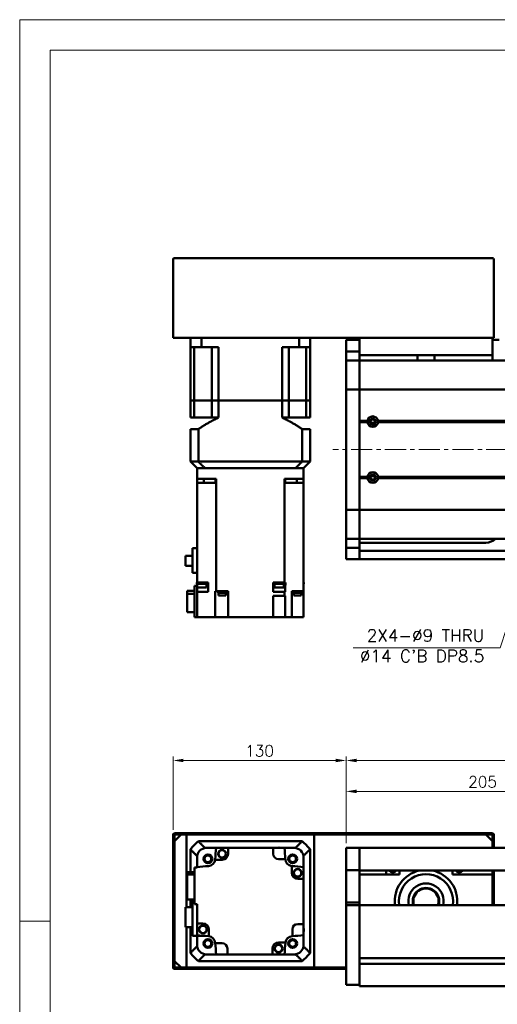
# Model space of a CAD drawing. Header units: millimetres. Extents: x 46891 to 50463, y 6223 to 9884.
# Tile 2 of 4: x 48547 to 48905, y 9144 to 9884. Entities that reach past the tile are written whole.
import ezdxf

# ---------------------------------------------------------------- set-up
doc = ezdxf.new("R2010")
doc.units = ezdxf.units.MM
doc.header["$LTSCALE"] = 0.5
doc.linetypes.add('CENTER', pattern=[50.8, 31.75, -6.35, 6.35, -6.35])
doc.layers.get('0').update_dxf_attribs({"lineweight": 20})
doc.layers.add('1', color=1, linetype='CENTER', lineweight=13)
doc.layers.add('외형선(ISO)', color=7, linetype='Continuous', lineweight=50)
doc.styles.add('DSR TEXT', font='romans.shx', dxfattribs={"bigfont": 'whgtxt.shx'})
doc.styles.get("Standard").update_dxf_attribs({"font": 'romans.shx', "bigfont": 'whgtxt.shx'})
doc.dimstyles.new('DSR', dxfattribs={"dimscale": 2, "dimtxt": 3, "dimasz": 3, "dimexe": 0.5, "dimexo": 0.5, "dimgap": 0.5, "dimtad": 1, "dimdsep": 46, "dimtxsty": 'Standard', "dimcen": 2.5, "dimclrd": 4, "dimclre": 4, "dimclrt": 2, "dimadec": 0, "dimazin": 2, "dimtfac": 1, "dimtmove": 0, "dimatfit": 3, "dimfxl": 0, "dimlwd": -1, "dimlwe": -1, "dimarcsym": 0})

# ---------------------------------------------------------------- blocks, each defined once
blk = doc.blocks.new('A$C1C1952E1')
at = {"color": 1}
blk.add_lwpolyline([(0, 0), (420, 0), (420, 297), (0, 297)], close=True, dxfattribs=at)
at = {"color": 3}
blk.add_lwpolyline([(5, 5), (415, 5), (415, 292), (5, 292)], close=True, dxfattribs=at)
blk = doc.blocks.new('*D140')
at = {"color": 1, "linetype": 'ByBlock'}
for p, q in [((48791.92, 9265.17), (48791.92, 9307.08)), ((48996.92, 9277.17), (48996.92, 9307.08)), ((48799.72, 9304.08), (48989.12, 9304.08))]:
    blk.add_line(p, q, dxfattribs=at)
at = {"color": 1}
for points in [[(48799.72, 9305.38), (48799.72, 9302.78), (48791.92, 9304.08)], [(48989.12, 9305.38), (48989.12, 9302.78), (48996.92, 9304.08)]]:
    blk.add_solid(points, dxfattribs=at)
at = {"layer": 'Defpoints', "color": 0}
for p in [(48996.92, 9304.08), (48996.92, 9273.57), (48791.92, 9261.57)]:
    blk.add_point(p, dxfattribs=at)
at = {"color": 3, "insert": (48894.42, 9311.28), "char_height": 8.4, "attachment_point": 5, "style": 'DSR TEXT'}
blk.add_mtext('205', dxfattribs=at)
blk = doc.blocks.new('*D143')
at = {"color": 1, "linetype": 'ByBlock'}
for p, q in [((48791.92, 9265.17), (48791.92, 9330.33)), ((49454.12, 9327.33), (48799.72, 9327.33)), ((49461.92, 9265.17), (49461.92, 9330.33))]:
    blk.add_line(p, q, dxfattribs=at)
at = {"color": 1}
for points in [[(48799.72, 9328.63), (48799.72, 9326.03), (48791.92, 9327.33)], [(49454.12, 9328.63), (49454.12, 9326.03), (49461.92, 9327.33)]]:
    blk.add_solid(points, dxfattribs=at)
at = {"layer": 'Defpoints', "color": 0}
for p in [(48791.92, 9327.33), (48791.92, 9261.57), (49461.92, 9261.57)]:
    blk.add_point(p, dxfattribs=at)
at = {"color": 3, "insert": (49126.92, 9334.53), "char_height": 8.4, "attachment_point": 5, "style": 'DSR TEXT'}
blk.add_mtext('670', dxfattribs=at)
blk = doc.blocks.new('*D144')
at = {"color": 1, "linetype": 'ByBlock'}
for p, q in [((48661.92, 9275.17), (48661.92, 9330.33)), ((48784.12, 9327.33), (48669.72, 9327.33)), ((48791.92, 9265.17), (48791.92, 9330.33))]:
    blk.add_line(p, q, dxfattribs=at)
at = {"color": 1}
for points in [[(48669.72, 9328.63), (48669.72, 9326.03), (48661.92, 9327.33)], [(48784.12, 9328.63), (48784.12, 9326.03), (48791.92, 9327.33)]]:
    blk.add_solid(points, dxfattribs=at)
at = {"layer": 'Defpoints', "color": 0}
for p in [(48661.92, 9327.33), (48661.92, 9271.57), (48791.92, 9261.57)]:
    blk.add_point(p, dxfattribs=at)
at = {"color": 3, "insert": (48726.92, 9334.53), "char_height": 8.4, "attachment_point": 5, "style": 'DSR TEXT'}
blk.add_mtext('130', dxfattribs=at)

msp = doc.modelspace()

# ---------------------------------------------------------------- linework, layer by layer
at = {"color": 1}
msp.add_line((48569.48632, 9206.60102), (48546.67132, 9206.60102), dxfattribs=at)
at = {"layer": '1'}
msp.add_line((49471.91565, 9561.04223), (48781.91565, 9561.04223), dxfattribs=at)
at = {"layer": '외형선(ISO)'}
for p, q in [((48661.91565, 9704.04223), (48661.91565, 9645.04223)), ((48901.91565, 9705.04223), (48662.91565, 9705.04223)), ((48902.91565, 9645.04223), (48902.91565, 9704.04223)), ((48662.91565, 9645.04223), (48661.91565, 9645.04223)), ((48901.91565, 9645.04223), (48662.91565, 9645.04223)), ((48674.91565, 9645.04223), (48674.91565, 9638.04223)), ((48683.3233, 9645.04223), (48683.3233, 9638.04223)), ((48756.508, 9645.04223), (48756.508, 9638.04223)), ((48764.91565, 9645.04223), (48764.91565, 9638.04223)), ((48801.91565, 9645.04223), (48801.91565, 9632.04223)), ((48901.91565, 9632.04223), (48901.91565, 9645.04223)), ((48902.91565, 9645.04223), (48901.91565, 9645.04223)), ((48674.91565, 9638.04223), (48683.3233, 9638.04223)), ((48674.91565, 9598.04223), (48674.91565, 9638.04223)), ((48677.86343, 9638.04223), (48677.86343, 9598.04223)), ((48695.91565, 9638.04223), (48683.3233, 9638.04223)), ((48691.06065, 9638.04223), (48691.06065, 9598.04223)), ((48695.91565, 9598.04223), (48695.91565, 9638.04223)), ((48756.508, 9638.04223), (48743.91565, 9638.04223)), ((48743.91565, 9598.04223), (48743.91565, 9638.04223)), ((48748.77065, 9638.04223), (48748.77065, 9598.04223)), ((48756.508, 9638.04223), (48764.91565, 9638.04223)), ((48761.96787, 9638.04223), (48761.96787, 9598.04223)), ((48764.91565, 9598.04223), (48764.91565, 9638.04223)), ((48791.91565, 9643.54223), (48791.91565, 9640.54223)), ((48801.91565, 9643.54223), (48791.91565, 9643.54223)), ((48791.91565, 9637.60262), (48791.91565, 9640.54223)), ((48791.91565, 9634.80259), (48791.91565, 9637.60262)), ((48901.91565, 9643.54223), (48906.91565, 9643.54223)), ((48791.91565, 9628.10888), (48791.91565, 9634.80259)), ((48801.91565, 9634.80259), (48791.91565, 9634.80259)), ((48801.91565, 9629.02136), (48801.91565, 9632.04223)), ((48801.91565, 9632.04223), (48901.91565, 9632.04223)), ((48845.51253, 9632.04223), (48845.51253, 9628.04223)), ((48858.31877, 9628.04223), (48858.31877, 9632.04223)), ((48901.91565, 9632.04223), (48901.91565, 9628.04223)), ((48791.91565, 9628.04223), (48791.91565, 9628.10888)), ((48801.91565, 9628.10888), (48791.91565, 9628.10888)), ((48791.91565, 9628.04223), (48791.91565, 9625.34587)), ((48801.91565, 9628.04223), (48791.91565, 9628.04223)), ((48791.91565, 9625.34587), (48791.91565, 9606.73775)), ((48801.91565, 9629.02136), (48801.91565, 9628.10888)), ((48801.91565, 9628.10888), (48801.91565, 9628.04223)), ((48801.91565, 9625.34587), (48801.91565, 9628.04223)), ((49451.91565, 9628.04223), (48801.91565, 9628.04223)), ((48801.91565, 9628.04223), (48801.91565, 9625.34587)), ((48801.91565, 9606.73775), (48801.91565, 9625.34587)), ((48801.91565, 9625.34587), (48801.91565, 9606.73775)), ((48791.91565, 9606.26963), (48791.91565, 9606.73775)), ((48791.91565, 9606.26963), (48791.91565, 9604.26963)), ((48801.91565, 9606.26963), (48791.91565, 9606.26963)), ((48791.91565, 9517.81482), (48791.91565, 9604.26963)), ((48801.91565, 9606.73775), (48801.91565, 9606.26963)), ((48801.91565, 9606.26963), (48801.91565, 9606.73775)), ((48801.91565, 9604.26963), (48801.91565, 9606.26963)), ((49451.91565, 9606.26963), (48801.91565, 9606.26963)), ((48801.91565, 9606.26963), (48801.91565, 9604.26963)), ((48801.91565, 9604.26963), (48801.91565, 9517.81482)), ((48801.91565, 9582.54223), (48801.91565, 9604.26963)), ((48677.86343, 9598.04223), (48674.91565, 9598.04223)), ((48674.91565, 9598.04223), (48677.86343, 9598.04223)), ((48674.91565, 9598.04223), (48674.91565, 9585.04223)), ((48684.56065, 9598.04223), (48677.86343, 9598.04223)), ((48684.56065, 9598.04223), (48677.86343, 9598.04223)), ((48677.86343, 9598.04223), (48677.86343, 9585.04223)), ((48691.06065, 9598.04223), (48684.56065, 9598.04223)), ((48691.06065, 9598.04223), (48684.56065, 9598.04223)), ((48695.91565, 9598.04223), (48691.06065, 9598.04223)), ((48691.06065, 9598.04223), (48695.91565, 9598.04223)), ((48691.06065, 9598.04223), (48691.06065, 9585.04223)), ((48743.91565, 9598.04223), (48695.91565, 9598.04223)), ((48743.91565, 9598.04223), (48695.91565, 9598.04223)), ((48695.91565, 9598.04223), (48695.91565, 9585.04223)), ((48748.77065, 9598.04223), (48743.91565, 9598.04223)), ((48743.91565, 9598.04223), (48748.77065, 9598.04223)), ((48743.91565, 9598.04223), (48743.91565, 9585.04223)), ((48755.27065, 9598.04223), (48748.77065, 9598.04223)), ((48755.27065, 9598.04223), (48748.77065, 9598.04223)), ((48748.77065, 9598.04223), (48748.77065, 9585.04223)), ((48761.96787, 9598.04223), (48755.27065, 9598.04223)), ((48761.96787, 9598.04223), (48755.27065, 9598.04223)), ((48764.91565, 9598.04223), (48761.96787, 9598.04223)), ((48761.96787, 9598.04223), (48764.91565, 9598.04223)), ((48761.96787, 9598.04223), (48761.96787, 9585.04223)), ((48764.91565, 9598.04223), (48764.91565, 9585.04223)), ((48674.91565, 9585.04223), (48677.86343, 9585.04223)), ((48691.06065, 9585.04223), (48677.86343, 9585.04223)), ((48691.06065, 9585.04223), (48695.91565, 9585.04223)), ((48743.91565, 9585.04223), (48748.77065, 9585.04223)), ((48748.77065, 9585.04223), (48761.96787, 9585.04223)), ((48761.96787, 9585.04223), (48764.91565, 9585.04223)), ((48807.94702, 9582.54223), (48801.91565, 9582.54223)), ((48808.41565, 9582.04223), (48801.91565, 9582.04223)), ((48807.94702, 9581.54223), (48801.91565, 9581.54223)), ((48801.91565, 9540.54223), (48801.91565, 9581.54223)), ((48810.63986, 9581.04223), (48813.19144, 9581.04223)), ((49438.41565, 9582.04223), (48815.41565, 9582.04223)), ((49437.94702, 9582.54223), (48815.88428, 9582.54223)), ((49437.94702, 9581.54223), (48815.88428, 9581.54223)), ((48674.91565, 9576.49223), (48680.91305, 9576.49223)), ((48674.91565, 9576.49223), (48674.91565, 9552.04223)), ((48680.91305, 9576.49223), (48680.91305, 9552.04223)), ((48758.91825, 9576.49223), (48764.91565, 9576.49223)), ((48758.91825, 9576.49223), (48758.91825, 9552.04223)), ((48764.91565, 9576.49223), (48764.91565, 9552.04223)), ((48680.91305, 9552.04223), (48674.91565, 9552.04223)), ((48679.91565, 9547.04223), (48674.91565, 9552.04223)), ((48758.91825, 9552.04223), (48680.91305, 9552.04223)), ((48764.91565, 9552.04223), (48758.91825, 9552.04223)), ((48764.91565, 9552.04223), (48759.91565, 9547.04223)), ((48679.91565, 9539.04223), (48679.91565, 9547.04223)), ((48679.91565, 9547.04223), (48680.00374, 9547.04223)), ((48680.00374, 9547.04223), (48685.80862, 9547.04223)), ((48685.80862, 9547.04223), (48685.91197, 9547.04223)), ((48685.91197, 9547.04223), (48753.91933, 9547.04223)), ((48686.91565, 9547.04223), (48752.91565, 9547.04223)), ((48754.02268, 9547.04223), (48753.91933, 9547.04223)), ((48754.02268, 9547.04223), (48759.82756, 9547.04223)), ((48759.91565, 9547.04223), (48759.82756, 9547.04223)), ((48759.91565, 9547.04223), (48759.91565, 9539.04223)), ((48810.63986, 9541.04223), (48813.19144, 9541.04223)), ((48679.91565, 9539.04223), (48679.91565, 9536.04223)), ((48686.91565, 9539.04223), (48679.91565, 9539.04223)), ((48679.91565, 9536.04223), (48688.4718, 9536.04223)), ((48679.91565, 9461.04223), (48679.91565, 9536.04223)), ((48685.05137, 9536.04223), (48685.05137, 9539.04223)), ((48694.25808, 9539.04223), (48686.91565, 9539.04223)), ((48693.58298, 9536.04223), (48688.4718, 9536.04223)), ((48693.58298, 9536.04223), (48694.24946, 9536.04223)), ((48693.83877, 9539.04223), (48693.83877, 9536.04223)), ((48694.24946, 9536.04223), (48694.25808, 9536.04223)), ((48694.24946, 9536.04223), (48694.24946, 9454.54223)), ((48694.25808, 9539.04223), (48694.25808, 9536.04223)), ((48745.57322, 9539.04223), (48745.57322, 9536.04223)), ((48752.91565, 9539.04223), (48745.57322, 9539.04223)), ((48745.57322, 9536.04223), (48745.58184, 9536.04223)), ((48745.58184, 9536.04223), (48746.24832, 9536.04223)), ((48745.58184, 9461.04223), (48745.58184, 9536.04223)), ((48745.99253, 9539.04223), (48745.99253, 9536.04223)), ((48751.3595, 9536.04223), (48746.24832, 9536.04223)), ((48751.3595, 9536.04223), (48759.91565, 9536.04223)), ((48759.91565, 9539.04223), (48752.91565, 9539.04223)), ((48754.77993, 9539.04223), (48754.77993, 9536.04223)), ((48759.91565, 9539.04223), (48759.91565, 9536.04223)), ((48759.91565, 9536.04223), (48759.91565, 9454.54223)), ((48807.94702, 9540.54223), (48801.91565, 9540.54223)), ((48808.41565, 9540.04223), (48801.91565, 9540.04223)), ((48807.94702, 9539.54223), (48801.91565, 9539.54223)), ((48801.91565, 9517.81482), (48801.91565, 9539.54223)), ((49438.41565, 9540.04223), (48815.41565, 9540.04223)), ((49437.94702, 9540.54223), (48815.88428, 9540.54223)), ((49437.94702, 9539.54223), (48815.88428, 9539.54223)), ((48791.91565, 9517.81482), (48791.91565, 9515.81482)), ((48791.91565, 9515.3467), (48791.91565, 9515.81482)), ((48801.91565, 9515.81482), (48791.91565, 9515.81482)), ((48791.91565, 9515.3467), (48791.91565, 9496.73858)), ((48801.91565, 9515.81482), (48801.91565, 9517.81482)), ((48801.91565, 9517.81482), (48801.91565, 9515.81482)), ((48801.91565, 9515.81482), (48801.91565, 9515.3467)), ((49451.91565, 9515.81482), (48801.91565, 9515.81482)), ((48801.91565, 9515.3467), (48801.91565, 9515.81482)), ((48801.91565, 9496.73858), (48801.91565, 9515.3467)), ((48801.91565, 9515.3467), (48801.91565, 9496.73858)), ((48791.91565, 9496.73858), (48791.91565, 9494.04223)), ((48801.91565, 9494.04223), (48801.91565, 9496.73858)), ((48801.91565, 9496.73858), (48801.91565, 9494.04223)), ((48791.91565, 9493.97557), (48791.91565, 9494.04223)), ((48801.91565, 9494.04223), (48791.91565, 9494.04223)), ((48791.91565, 9487.28187), (48791.91565, 9493.97557)), ((48801.91565, 9493.97557), (48791.91565, 9493.97557)), ((48801.91565, 9494.04223), (48801.91565, 9493.97557)), ((49451.91565, 9494.04223), (48801.91565, 9494.04223)), ((48801.91565, 9493.97557), (48801.91565, 9487.28187)), ((48896.91565, 9491.04223), (48801.91565, 9491.04223)), ((48679.91565, 9486.94223), (48676.51565, 9486.94223)), ((48676.51565, 9486.94223), (48676.51565, 9468.39223)), ((48791.91565, 9484.48183), (48791.91565, 9487.28187)), ((48801.91565, 9487.28187), (48791.91565, 9487.28187)), ((48791.91565, 9481.54223), (48791.91565, 9484.48183)), ((48801.91565, 9487.28187), (48801.91565, 9484.48183)), ((48801.91565, 9485.04223), (48921.91565, 9485.04223)), ((48801.91565, 9484.48183), (48801.91565, 9481.54223)), ((48801.91565, 9481.54223), (48801.91565, 9484.04223)), ((48671.11565, 9481.16723), (48676.51565, 9481.16723)), ((48671.11565, 9481.16723), (48671.11565, 9473.71723)), ((48791.91565, 9481.54223), (48791.91565, 9478.54223)), ((48801.91565, 9478.54223), (48791.91565, 9478.54223)), ((48801.91565, 9481.54223), (48801.91565, 9478.54223)), ((48801.91565, 9478.54223), (48801.91565, 9481.54223)), ((48801.91565, 9478.54223), (48921.91565, 9478.54223)), ((48676.51565, 9473.71723), (48671.11565, 9473.71723)), ((48679.91565, 9468.39223), (48676.51565, 9468.39223)), ((48679.69575, 9461.04223), (48679.91565, 9461.04223)), ((48679.69575, 9461.04223), (48679.69575, 9460.04223)), ((48687.29575, 9460.04223), (48679.69575, 9460.04223)), ((48688.35471, 9461.04223), (48679.91565, 9461.04223)), ((48679.91565, 9459.04223), (48679.91565, 9460.04223)), ((48679.99575, 9460.04223), (48679.99575, 9457.44223)), ((48686.99575, 9460.04223), (48686.99575, 9457.44223)), ((48687.29575, 9461.04223), (48687.29575, 9460.04223)), ((48688.35471, 9459.04223), (48688.35471, 9461.04223)), ((48737.11422, 9459.04223), (48737.11422, 9461.04223)), ((48740.35234, 9461.04223), (48737.11422, 9461.04223)), ((48737.82627, 9461.04223), (48737.82627, 9460.04223)), ((48745.42627, 9460.04223), (48737.82627, 9460.04223)), ((48738.12627, 9460.04223), (48738.12627, 9457.44223)), ((48740.35234, 9461.04223), (48742.90019, 9461.04223)), ((48745.58184, 9461.04223), (48742.90019, 9461.04223)), ((48745.12627, 9460.04223), (48745.12627, 9457.44223)), ((48745.42627, 9461.04223), (48745.42627, 9460.04223)), ((48746.24028, 9461.04223), (48745.58184, 9461.04223)), ((48746.24028, 9459.04223), (48746.24028, 9461.04223)), ((48759.91565, 9461.04223), (48760.13555, 9461.04223)), ((48760.13555, 9460.04223), (48759.91565, 9460.04223)), ((48760.13555, 9461.04223), (48760.13555, 9460.04223)), ((48672.41565, 9454.94781), (48677.91565, 9454.94781)), ((48672.41565, 9454.94781), (48672.41565, 9452.63229)), ((48672.41565, 9452.63229), (48677.91565, 9452.63229)), ((48672.41565, 9452.63229), (48672.41565, 9438.73664)), ((48679.91565, 9458.54223), (48677.91565, 9458.54223)), ((48677.91565, 9458.54223), (48677.91565, 9435.04223)), ((48679.91565, 9458.54223), (48679.91565, 9459.04223)), ((48679.91565, 9459.04223), (48679.99575, 9459.04223)), ((48679.91565, 9458.54223), (48679.91565, 9454.04223)), ((48679.91565, 9454.04223), (48688.31565, 9454.04223)), ((48679.91565, 9435.04223), (48679.91565, 9454.04223)), ((48686.99575, 9457.44223), (48679.99575, 9457.44223)), ((48688.31565, 9459.04223), (48686.99575, 9459.04223)), ((48688.31565, 9459.04223), (48688.35471, 9459.04223)), ((48688.31565, 9459.04223), (48688.31565, 9454.04223)), ((48693.54854, 9454.54223), (48693.54854, 9435.04223)), ((48693.54854, 9454.54223), (48693.58298, 9454.54223)), ((48694.24946, 9454.54223), (48693.58298, 9454.54223)), ((48694.24946, 9454.54223), (48703.21565, 9454.54223)), ((48695.71708, 9454.04223), (48695.71708, 9454.54223)), ((48701.71708, 9454.04223), (48695.71708, 9454.04223)), ((48695.76708, 9453.34223), (48695.76708, 9454.04223)), ((48701.66708, 9453.34223), (48695.76708, 9453.34223)), ((48695.96708, 9451.34223), (48695.96708, 9453.34223)), ((48701.46708, 9451.34223), (48701.46708, 9453.34223)), ((48701.66708, 9453.34223), (48701.66708, 9454.04223)), ((48701.71708, 9454.04223), (48701.71708, 9454.54223)), ((48703.21565, 9454.54223), (48703.21565, 9435.04223)), ((48737.11422, 9459.04223), (48737.11565, 9459.04223)), ((48737.11565, 9459.04223), (48737.11565, 9454.04223)), ((48738.12627, 9459.04223), (48737.11565, 9459.04223)), ((48737.11565, 9454.04223), (48745.58184, 9454.04223)), ((48745.12627, 9457.44223), (48738.12627, 9457.44223)), ((48745.12627, 9459.04223), (48746.23759, 9459.04223)), ((48745.58184, 9454.04223), (48745.58184, 9451.04223)), ((48745.58184, 9454.04223), (48746.23759, 9454.04223)), ((48746.23759, 9459.04223), (48746.24028, 9459.04223)), ((48746.23759, 9459.04223), (48746.23759, 9454.04223)), ((48751.01565, 9454.54223), (48751.01565, 9435.04223)), ((48751.01565, 9454.54223), (48751.3595, 9454.54223)), ((48759.91565, 9454.54223), (48751.3595, 9454.54223)), ((48752.47659, 9454.04223), (48752.47659, 9454.54223)), ((48758.47659, 9454.04223), (48752.47659, 9454.04223)), ((48752.52659, 9453.34223), (48752.52659, 9454.04223)), ((48758.42659, 9453.34223), (48752.52659, 9453.34223)), ((48752.72659, 9451.34223), (48752.72659, 9453.34223)), ((48758.22659, 9451.34223), (48758.22659, 9453.34223)), ((48758.42659, 9453.34223), (48758.42659, 9454.04223)), ((48758.47659, 9454.04223), (48758.47659, 9454.54223)), ((48759.91565, 9454.54223), (48759.91565, 9435.04223)), ((48701.46708, 9451.34223), (48695.96708, 9451.34223)), ((48737.11565, 9435.04223), (48737.11565, 9451.04223)), ((48737.11565, 9451.04223), (48745.58184, 9451.04223)), ((48746.23759, 9451.04223), (48745.58184, 9451.04223)), ((48746.23759, 9451.04223), (48746.23759, 9435.04223)), ((48758.22659, 9451.34223), (48752.72659, 9451.34223)), ((48677.91565, 9438.73664), (48672.41565, 9438.73664)), ((48677.91565, 9435.04223), (48679.91565, 9435.04223)), ((48688.4718, 9435.04223), (48679.91565, 9435.04223)), ((48688.4718, 9435.04223), (48693.54854, 9435.04223)), ((48698.71565, 9435.04223), (48693.54854, 9435.04223)), ((48698.71565, 9435.04223), (48703.21565, 9435.04223)), ((48737.11565, 9435.04223), (48703.21565, 9435.04223)), ((48737.11565, 9435.04223), (48741.11565, 9435.04223)), ((48746.23759, 9435.04223), (48741.11565, 9435.04223)), ((48746.24832, 9435.04223), (48746.23759, 9435.04223)), ((48746.24832, 9435.04223), (48751.01565, 9435.04223)), ((48751.01565, 9435.04223), (48755.51565, 9435.04223)), ((48759.91565, 9435.04223), (48755.51565, 9435.04223)), ((48661.91565, 9271.5696), (48661.91565, 9263.5696)), ((48901.91565, 9272.5696), (48662.91565, 9272.5696)), ((48662.91565, 9266.5696), (48667.91565, 9271.5696)), ((48662.91565, 9263.5696), (48662.91565, 9271.0696)), ((48663.41565, 9271.5696), (48901.41565, 9271.5696)), ((48671.91565, 9271.5696), (48667.91565, 9271.5696)), ((48671.91565, 9217.1196), (48671.91565, 9271.5696)), ((48896.91565, 9271.5696), (48767.91565, 9271.5696)), ((48767.91565, 9271.5696), (48767.91565, 9171.5696)), ((48896.91565, 9271.5696), (48901.91565, 9266.5696)), ((48901.91565, 9271.0696), (48901.91565, 9263.5696)), ((48902.91565, 9263.5696), (48902.91565, 9271.5696)), ((48661.91565, 9263.5696), (48662.91565, 9263.5696)), ((48661.91565, 9259.5696), (48661.91565, 9263.5696)), ((48662.91565, 9266.5696), (48662.91565, 9176.5696)), ((48674.91565, 9260.57219), (48674.91565, 9243.35187)), ((48758.91825, 9266.5696), (48680.91305, 9266.5696)), ((48685.91197, 9261.5696), (48686.91565, 9261.5696)), ((48694.24946, 9261.5696), (48686.91565, 9261.5696)), ((48694.24946, 9261.5696), (48703.21565, 9261.5696)), ((48737.11565, 9261.5696), (48703.21565, 9261.5696)), ((48703.21565, 9261.5696), (48703.21565, 9257.1696)), ((48737.11565, 9261.5696), (48745.58184, 9261.5696)), ((48737.11565, 9257.1696), (48737.11565, 9261.5696)), ((48752.91565, 9261.5696), (48745.58184, 9261.5696)), ((48752.91565, 9261.5696), (48753.91933, 9261.5696)), ((48764.91565, 9182.567), (48764.91565, 9260.57219)), ((48791.91565, 9261.5696), (48791.91565, 9259.5696)), ((48801.91565, 9261.5696), (48791.91565, 9261.5696)), ((48801.91565, 9259.5696), (48801.91565, 9261.5696)), ((48921.91565, 9261.5696), (48801.91565, 9261.5696)), ((48801.91565, 9261.5696), (48801.91565, 9259.5696)), ((48901.91565, 9261.5696), (48901.91565, 9266.5696)), ((48901.91565, 9263.5696), (48902.91565, 9263.5696)), ((48902.91565, 9263.5696), (48902.91565, 9261.5696)), ((48662.91565, 9259.5696), (48661.91565, 9259.5696)), ((48661.91565, 9259.5696), (48661.91565, 9183.5696)), ((48662.91565, 9183.5696), (48662.91565, 9259.5696)), ((48679.91565, 9255.57327), (48679.91565, 9254.5696)), ((48679.91565, 9247.23578), (48679.91565, 9254.5696)), ((48698.71565, 9252.6696), (48693.54854, 9252.6696)), ((48746.23759, 9253.1696), (48741.11565, 9253.1696)), ((48759.91565, 9255.57327), (48759.91565, 9254.5696)), ((48759.91565, 9247.23578), (48759.91565, 9254.5696)), ((48791.91565, 9258.05688), (48791.91565, 9259.5696)), ((48791.91565, 9257.5579), (48791.91565, 9258.05688)), ((48791.91565, 9257.5579), (48791.91565, 9256.01731)), ((48791.91565, 9256.01731), (48791.91565, 9253.03272)), ((48791.91565, 9245.25527), (48791.91565, 9253.03272)), ((48801.91565, 9259.5696), (48801.91565, 9258.05688)), ((48801.91565, 9258.05688), (48801.91565, 9259.5696)), ((48801.91565, 9258.05688), (48801.91565, 9257.5579)), ((48801.91565, 9257.5579), (48801.91565, 9258.05688)), ((48801.91565, 9256.01731), (48801.91565, 9257.5579)), ((48801.91565, 9257.5579), (48801.91565, 9256.01731)), ((48801.91565, 9253.03272), (48801.91565, 9256.01731)), ((48801.91565, 9256.01731), (48801.91565, 9253.03272)), ((48801.91565, 9253.03272), (48801.91565, 9245.25527)), ((48801.91565, 9245.25527), (48801.91565, 9253.03272)), ((48677.91565, 9246.7696), (48679.91565, 9246.7696)), ((48677.91565, 9246.7696), (48677.91565, 9219.3696)), ((48679.91565, 9246.7696), (48679.91565, 9247.23578)), ((48751.01565, 9242.7696), (48751.01565, 9247.93671)), ((48759.91565, 9247.23578), (48759.91565, 9238.2696)), ((48791.91565, 9244.89629), (48791.91565, 9245.25527)), ((48801.91565, 9245.25527), (48801.91565, 9244.89629)), ((48672.41565, 9243.35187), (48677.91565, 9243.35187)), ((48672.41565, 9243.35187), (48672.41565, 9241.6457)), ((48677.91565, 9241.6457), (48672.41565, 9241.6457)), ((48672.41565, 9241.6457), (48672.41565, 9222.78732)), ((48759.91565, 9238.2696), (48755.51565, 9238.2696)), ((48759.91565, 9204.3696), (48759.91565, 9238.2696)), ((48791.91565, 9220.49266), (48791.91565, 9244.89629)), ((48801.91565, 9244.89629), (48791.91565, 9244.89629)), ((48801.91565, 9244.89629), (48801.91565, 9220.49266)), ((48921.91565, 9244.5696), (48801.91565, 9244.5696)), ((48831.91565, 9241.5696), (48801.91565, 9241.5696)), ((48821.91565, 9244.5696), (48821.91565, 9241.5696)), ((48831.91565, 9244.5696), (48831.91565, 9241.5696)), ((48871.91565, 9241.5696), (48871.91565, 9244.5696)), ((48901.91565, 9241.5696), (48871.91565, 9241.5696)), ((48901.91565, 9244.5696), (48901.91565, 9241.5696)), ((48901.91565, 9218.5696), (48901.91565, 9241.5696)), ((48902.91565, 9218.5696), (48902.91565, 9244.5696)), ((48672.41565, 9222.78732), (48677.91565, 9222.78732)), ((48674.91565, 9222.78732), (48674.91565, 9217.1196)), ((48676.51565, 9222.78732), (48676.51565, 9195.5696)), ((48676.51565, 9217.1196), (48671.11565, 9217.1196)), ((48671.11565, 9217.1196), (48671.11565, 9202.0196)), ((48677.91565, 9219.3696), (48679.91565, 9219.3696)), ((48679.91565, 9204.8696), (48679.91565, 9219.3696)), ((48791.91565, 9218.5696), (48791.91565, 9220.49266)), ((48801.91565, 9220.49266), (48791.91565, 9220.49266)), ((48791.91565, 9218.5696), (48791.91565, 9215.5696)), ((48801.91565, 9218.5696), (48791.91565, 9218.5696)), ((48791.91565, 9163.81224), (48791.91565, 9215.5696)), ((48801.91565, 9220.49266), (48801.91565, 9218.5696)), ((48801.91565, 9218.5696), (48801.91565, 9215.5696)), ((48801.91565, 9218.5696), (49451.91565, 9218.5696)), ((48801.91565, 9215.5696), (48801.91565, 9218.5696)), ((48801.91565, 9179.0196), (48801.91565, 9215.5696)), ((48801.91565, 9215.5696), (48801.91565, 9163.81224)), ((48671.11565, 9202.0196), (48676.51565, 9202.0196)), ((48671.91565, 9171.5696), (48671.91565, 9202.0196)), ((48674.91565, 9202.0196), (48674.91565, 9182.567)), ((48679.91565, 9204.8696), (48679.91565, 9195.90341)), ((48684.31565, 9204.8696), (48679.91565, 9204.8696)), ((48755.51565, 9204.3696), (48759.91565, 9204.3696)), ((48759.91565, 9204.3696), (48759.91565, 9195.90341)), ((48676.51565, 9195.5696), (48683.9442, 9195.5696)), ((48679.91565, 9188.5696), (48679.91565, 9195.5696)), ((48688.81565, 9200.3696), (48688.81565, 9195.20249)), ((48751.51565, 9195.24765), (48751.51565, 9200.3696)), ((48759.91565, 9188.5696), (48759.91565, 9195.90341)), ((48679.91565, 9188.5696), (48679.91565, 9187.56592)), ((48693.59371, 9189.9696), (48698.71565, 9189.9696)), ((48702.71565, 9185.9696), (48702.71565, 9181.5696)), ((48736.61565, 9181.5696), (48736.61565, 9185.9696)), ((48741.11565, 9190.4696), (48746.28276, 9190.4696)), ((48759.91565, 9188.5696), (48759.91565, 9187.56592)), ((48661.91565, 9183.5696), (48662.91565, 9183.5696)), ((48661.91565, 9179.5696), (48661.91565, 9183.5696)), ((48662.91565, 9179.5696), (48661.91565, 9179.5696)), ((48661.91565, 9179.5696), (48661.91565, 9171.5696)), ((48662.91565, 9172.0696), (48662.91565, 9179.5696)), ((48685.91197, 9181.5696), (48686.91565, 9181.5696)), ((48686.91565, 9181.5696), (48694.24946, 9181.5696)), ((48694.24946, 9181.5696), (48702.71565, 9181.5696)), ((48702.71565, 9181.5696), (48736.61565, 9181.5696)), ((48745.58184, 9181.5696), (48736.61565, 9181.5696)), ((48745.58184, 9181.5696), (48752.91565, 9181.5696)), ((48752.91565, 9181.5696), (48753.91933, 9181.5696)), ((48801.91565, 9178.8196), (48955.91565, 9178.8196)), ((48667.91565, 9171.5696), (48662.91565, 9176.5696)), ((48791.91565, 9171.5696), (48663.41565, 9171.5696)), ((48667.91565, 9171.5696), (48671.91565, 9171.5696)), ((48680.91305, 9176.5696), (48758.91825, 9176.5696)), ((48767.91565, 9171.5696), (48791.91565, 9171.5696)), ((48801.91565, 9174.3196), (48955.9261, 9174.3196)), ((48801.91565, 9163.81224), (48801.91565, 9174.1196)), ((48662.91565, 9170.5696), (48791.91565, 9170.5696)), ((48791.91565, 9163.81224), (48791.91565, 9161.69092)), ((48801.91565, 9163.81224), (48801.91565, 9161.69092)), ((48801.91565, 9161.69092), (48801.91565, 9163.81224)), ((48791.91565, 9158.5696), (48791.91565, 9161.69092)), ((48791.91565, 9158.5696), (48801.91565, 9158.5696)), ((48801.91565, 9157.5696), (48801.91565, 9161.69092)), ((48801.91565, 9161.69092), (48801.91565, 9158.5696)), ((48801.91565, 9157.5696), (49451.91565, 9157.5696))]:
    msp.add_line(p, q, dxfattribs=at)
for centre, radius in [((48811.91565, 9582.04223), 2.25), ((48811.91565, 9582.04223), 1.621), ((48811.91565, 9540.04223), 2.25), ((48811.91565, 9540.04223), 1.621), ((48698.71708, 9257.13054), 3), ((48698.71708, 9257.13054), 2.95), ((48698.71708, 9257.13054), 2.75), ((48688.09584, 9253.3894), 3.3), ((48688.09584, 9253.3894), 3.2), ((48688.09584, 9253.3894), 3), ((48688.09584, 9253.3894), 2.5), ((48751.73545, 9253.3894), 3.3), ((48751.73545, 9253.3894), 3.2), ((48751.73545, 9253.3894), 3), ((48751.73545, 9253.3894), 2.5), ((48755.47659, 9242.76817), 3), ((48755.47659, 9242.76817), 2.95), ((48755.47659, 9242.76817), 2.75), ((48684.35471, 9200.37102), 3), ((48684.35471, 9200.37102), 2.95), ((48684.35471, 9200.37102), 2.75), ((48688.09584, 9189.74979), 3.3), ((48688.09584, 9189.74979), 3.2), ((48688.09584, 9189.74979), 3), ((48688.09584, 9189.74979), 2.5), ((48741.11422, 9186.00866), 3), ((48741.11422, 9186.00866), 2.95), ((48741.11422, 9186.00866), 2.75), ((48751.73545, 9189.74979), 3.3), ((48751.73545, 9189.74979), 3.2), ((48751.73545, 9189.74979), 3), ((48751.73545, 9189.74979), 2.5)]:
    msp.add_circle(centre, radius, dxfattribs=at)
for centre, radius, start, end in [((48662.91565, 9704.04223), 1, 90, 180), ((48901.91565, 9704.04223), 1, 0, 90), ((48811.91565, 9582.04223), 4, 7.18075578, 172.81924422), ((48811.91565, 9582.04223), 4, 187.18075578, 352.81924422), ((48811.91565, 9540.04223), 4, 7.18075578, 172.81924422), ((48811.91565, 9540.04223), 4, 187.18075589, 352.81924411), ((48896.91565, 9501.04223), 10, 270, 315.57299586), ((48662.91565, 9271.5696), 1, 90, 180), ((48663.41565, 9271.0696), 0.5, 90, 180), ((48901.41565, 9271.0696), 0.5, 0, 90), ((48901.91565, 9271.5696), 1, 0, 90), ((48719.91565, 9221.5696), 59.55, 130.91627078, 139.08372922), ((48686.91565, 9254.5696), 7, 90, 180), ((48719.91565, 9221.5696), 52.5, 130.36759354, 130.51580082), ((49152.50703, 9221.5696), 460, 175.01145802, 176.0804225), ((48741.62627, 9257.9895), 3.8, 70.41268147, 109.58731853), ((48287.32427, 9221.5696), 460, 3.93907323, 4.98854198), ((48752.91565, 9254.5696), 7, 0, 90), ((48719.91565, 9221.5696), 52.5, 49.48419918, 49.63240646), ((48719.91565, 9221.5696), 59.55, 40.91627078, 49.08372922), ((48719.91565, 9221.5696), 52.5, 139.48419918, 139.63240646), ((48688.09584, 9253.3894), 5.5, 273.9195775, 352.47991906), ((48688.09584, 9253.3894), 5.5, 352.47991906, 356.0804225), ((48698.71565, 9257.1696), 4.5, 270, 0), ((48741.11565, 9257.1696), 4, 180, 270), ((48287.32427, 9221.5696), 460, 3.9195775, 3.93907323), ((48751.73545, 9253.3894), 5.5, 183.9195775, 262.47991906), ((48719.91565, 9221.5696), 52.5, 40.36759354, 40.51580082), ((48719.91565, 8788.97821), 460, 93.9195775, 94.98854198), ((48751.73545, 9253.3894), 5.5, 262.47991906, 266.0804225), ((48719.91565, 8788.97821), 460, 85.01145802, 86.0804225), ((48755.51565, 9242.7696), 4.5, 180, 270), ((48826.91565, 9246.5696), 3.3235, 216.99714571, 323.00285429), ((48851.91565, 9221.5696), 23.5, 101.84027388, 187.33436892), ((48851.91565, 9221.5696), 20.3, 351.5015155, 188.4984845), ((48851.91565, 9221.5696), 23.5, 352.66563108, 78.15972612), ((48876.91565, 9246.5696), 3.3235, 216.99714571, 323.00285429), ((48851.91565, 9221.5696), 13.3, 346.96395971, 193.03604029), ((48851.91565, 9221.5696), 10, 342.54239688, 197.45760312), ((48851.91565, 9221.5696), 9.5, 341.59151983, 198.40848017), ((48684.31565, 9200.3696), 4.5, 0, 90), ((48755.51565, 9200.3696), 4, 90, 180), ((48756.33555, 9199.85898), 3.8, 340.41268147, 19.58731853), ((48719.91565, 9654.16098), 460, 265.01145802, 266.0804225), ((48688.09584, 9189.74979), 5.5, 82.47991906, 86.0804225), ((48688.09584, 9189.74979), 5.5, 3.9195775, 82.47991906), ((48751.73545, 9189.74979), 5.5, 93.9195775, 172.47991906), ((48719.91565, 9654.16098), 460, 273.9195775, 273.93907323), ((48719.91565, 9654.16098), 460, 273.93907323, 274.98854198), ((48686.91565, 9188.5696), 7, 180, 270), ((48719.91565, 9221.5696), 52.5, 220.36759354, 220.51580082), ((49152.50703, 9221.5696), 460, 183.9195775, 183.93907323), ((49152.50703, 9221.5696), 460, 183.93907323, 184.98854198), ((48698.71565, 9185.9696), 4, 0, 90), ((48741.11565, 9185.9696), 4.5, 90, 180), ((48287.32427, 9221.5696), 460, 355.01145802, 356.0804225), ((48751.73545, 9189.74979), 5.5, 172.47991906, 176.0804225), ((48752.91565, 9188.5696), 7, 270, 0), ((48719.91565, 9221.5696), 52.5, 319.48419918, 319.63240646), ((48719.91565, 9221.5696), 59.55, 220.91627078, 229.08372922), ((48719.91565, 9221.5696), 52.5, 229.48419918, 229.63240646), ((48698.20503, 9185.1497), 3.8, 250.41268147, 289.58731853), ((48719.91565, 9221.5696), 52.5, 310.36759354, 310.51580082), ((48719.91565, 9221.5696), 59.55, 310.91627078, 319.08372922), ((48662.91565, 9171.5696), 1, 180, 270), ((48663.41565, 9172.0696), 0.5, 180, 270)]:
    msp.add_arc(centre, radius, start, end, dxfattribs=at)
for points, weights in [([(48695.91565, 9585.04223), (48688.99451, 9581.78522), (48680.91305, 9576.49223)], [1.35416666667, 1.30973118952, 1.24342419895]), ([(48758.91825, 9576.49223), (48750.83679, 9581.78522), (48743.91565, 9585.04223)], [1.24342419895, 1.30973118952, 1.35416666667])]:
    msp.add_rational_spline(points, weights, degree=2, dxfattribs=at)
for points, degree in [([(48808.41565, 9582.04223), (48808.18134, 9582.27654), (48807.94702, 9582.54223)], 2), ([(48807.94702, 9581.54223), (48808.18134, 9581.80791), (48808.41565, 9582.04223)], 2), ([(48815.88428, 9582.54223), (48815.64996, 9582.27654), (48815.41565, 9582.04223)], 2), ([(48815.41565, 9582.04223), (48815.64996, 9581.80791), (48815.88428, 9581.54223)], 2), ([(48680.91305, 9552.04223), (48681.48174, 9551.473), (48682.61026, 9550.34365), (48684.27665, 9548.67686), (48685.36981, 9547.58405), (48685.91197, 9547.04223)], 3), ([(48753.91933, 9547.04223), (48754.46177, 9547.58432), (48755.55529, 9548.6775), (48757.22169, 9550.3443), (48758.34984, 9551.47328), (48758.91825, 9552.04223)], 3), ([(48808.41565, 9540.04223), (48808.18134, 9540.27654), (48807.94702, 9540.54223)], 2), ([(48807.94702, 9539.54223), (48808.18134, 9539.80791), (48808.41565, 9540.04223)], 2), ([(48815.88428, 9540.54223), (48815.64996, 9540.27654), (48815.41565, 9540.04223)], 2), ([(48815.41565, 9540.04223), (48815.64996, 9539.80791), (48815.88428, 9539.54223)], 2), ([(48679.91565, 9255.57327), (48679.37355, 9256.11571), (48678.28037, 9257.20924), (48676.61357, 9258.87564), (48675.4846, 9260.00379), (48674.91565, 9260.57219)], 3), ([(48680.91305, 9266.5696), (48681.48174, 9266.00037), (48682.61026, 9264.87103), (48684.27665, 9263.20423), (48685.36981, 9262.11142), (48685.91197, 9261.5696)], 3), ([(48753.91933, 9261.5696), (48754.46177, 9262.1117), (48755.55529, 9263.20488), (48757.22169, 9264.87167), (48758.34984, 9266.00065), (48758.91825, 9266.5696)], 3), ([(48764.91565, 9260.57219), (48764.34643, 9260.00351), (48763.21708, 9258.87499), (48761.55029, 9257.20859), (48760.45747, 9256.11544), (48759.91565, 9255.57327)], 3), ([(48674.91565, 9182.567), (48675.48487, 9183.13568), (48676.61422, 9184.2642), (48678.28101, 9185.9306), (48679.37383, 9187.02376), (48679.91565, 9187.56592)], 3), ([(48759.91565, 9187.56592), (48760.45775, 9187.02348), (48761.55093, 9185.92996), (48763.21773, 9184.26356), (48764.3467, 9183.13541), (48764.91565, 9182.567)], 3), ([(48685.91197, 9181.5696), (48685.36953, 9181.0275), (48684.27601, 9179.93432), (48682.60961, 9178.26752), (48681.48146, 9177.13854), (48680.91305, 9176.5696)], 3), ([(48758.91825, 9176.5696), (48758.34956, 9177.13882), (48757.22104, 9178.26817), (48755.55465, 9179.93496), (48754.46149, 9181.02777), (48753.91933, 9181.5696)], 3)]:
    msp.add_open_spline(points, degree=degree, dxfattribs=at)

# ---------------------------------------------------------------- block references
at = {"xscale": 4.563000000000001, "yscale": 4.563000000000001, "zscale": 4.563000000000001}
msp.add_blockref('A$C1C1952E1', (48546.67132, 8528.99552), dxfattribs=at)

# ---------------------------------------------------------------- texts
at = {"color": 3, "insert": (48895.7169, 9425.90441), "char_height": 9.24, "attachment_point": 3, "style": 'DSR TEXT'}
msp.add_mtext("2X4-%%C9 THRU\\P%%C14 C'B DP8.5", dxfattribs=at)

# ---------------------------------------------------------------- dimensions: what is measured, and where the dimension line sits
for base, p1, p2, picture, middle in [((48661.91565, 9327.32939), (48791.91565, 9261.5696), (48661.91565, 9271.5696), '*D144', (48726.91565, 9334.52939)), ((48791.91565, 9327.32939), (49461.91565, 9261.5696), (48791.91565, 9261.5696), '*D143', (49126.91565, 9334.52939)), ((48996.91565, 9304.07631), (48791.91565, 9261.5696), (48996.91565, 9273.5696), '*D140', (48894.41565, 9311.27631))]:
    dim = msp.add_linear_dim(base=base, p1=p1, p2=p2, dimstyle='DSR', override={"dimscale": 3, "dimtxt": 2.8, "dimasz": 2.600136, "dimexe": 1, "dimexo": 1.2, "dimgap": 1, "dimdec": 4, "dimtxsty": 'DSR TEXT', "dimclrd": 1, "dimclre": 1, "dimclrt": 3, "dimtdec": 4, "dimtix": 1})
    dim.commit()
    dim.dimension.update_dxf_attribs({"geometry": picture, "text_midpoint": middle})

# ---------------------------------------------------------------- leaders
at = {"annotation_type": 0, "has_hookline": 1, "hookline_direction": 1, "text_width": 98.615}
msp.add_leader([(48925.55771, 9467.11364), (48907.59735, 9412.07189), (48899.0169, 9412.07189)], dimstyle='DSR', override={"dimscale": 3.3, "dimtxt": 2.8, "dimasz": 2.600136, "dimexe": 1, "dimexo": 1.2, "dimgap": 1, "dimdec": 4, "dimtxsty": 'DSR TEXT', "dimclrd": 1, "dimclre": 1, "dimclrt": 3, "dimtdec": 4, "dimtix": 1}, dxfattribs=at)

doc.saveas('drawing.dxf')
